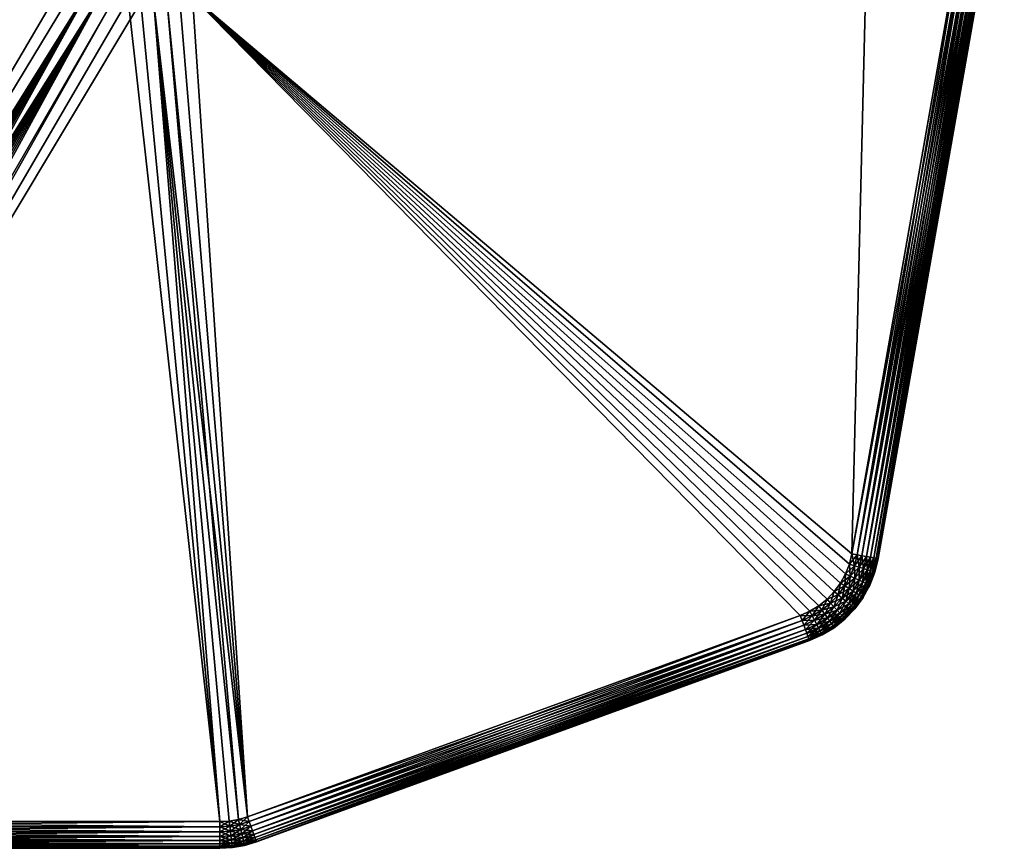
# Model space of a CAD drawing. Header units: millimetres. Extents: x 0 to 737, y 0 to 636.
# Tile 3 of 5: x 369 to 736, y 0 to 310. Entities that reach past the tile are written whole.
import ezdxf

# ---------------------------------------------------------------- set-up
doc = ezdxf.new("R2010")
doc.units = ezdxf.units.MM
doc.layers.add('Layer 01', color=18, linetype='Continuous', true_color=0x000000)

msp = doc.modelspace()

# ---------------------------------------------------------------- meshes
at = {"layer": 'Layer 01'}
mesh = msp.add_polyface(dxfattribs=at)
corners = [(146.54, 618.83), (388.78, 330.13), (17.02, 500.98), (14.8, 497.98), (230.08, 10), (226.35, 10.23), (400.03, 320.86), (404.44, 318.76), (409.07, 317.21), (443.37, 10), (423.6, 316.06), (453.63, 11.81), (418.73, 315.85), (450.29, 10.81), (413.86, 316.23), (446.85, 10.2), (428.42, 316.87), (433.1, 318.26), (660.23, 87), (663.82, 88.58), (207.1, 20.72), (65.05, 190.01), (62.73, 193.17), (60.84, 196.61), (59.42, 200.27), (58.49, 204.08), (10.46, 476.49), (10.04, 480.21), (10.08, 483.94), (10.59, 487.65), (11.56, 491.26), (12.97, 494.72), (222.68, 10.93), (219.12, 12.07), (215.74, 13.65), (392.14, 326.59), (395.91, 323.48), (209.68, 18.01), (212.57, 15.64), (686.82, 410.6), (726.63, 377.2), (679.51, 109.98), (678.58, 106.17), (115.9, 618.83), (117.92, 620.91), (120.23, 622.68), (677.15, 102.52), (675.27, 99.08), (672.95, 95.91), (122.77, 624.1), (125.48, 625.13), (144.52, 620.91), (136.96, 625.13), (139.67, 624.1), (134.12, 625.76), (142.21, 622.68), (131.22, 625.97), (690.59, 411.7), (694.47, 412.3), (698.39, 412.38), (702.29, 411.96), (706.1, 411.02), (709.76, 409.6), (713.2, 407.71), (716.37, 405.39), (719.2, 402.68), (721.66, 399.62), (723.69, 396.26), (725.27, 392.67), (670.23, 93.08), (667.17, 90.62), (128.32, 625.76), (726.37, 388.91), (726.97, 385.03), (727.05, 381.1)]
mesh.append_faces([[corners[k] for k in face] for face in [(0, 1, 2, 2), (2, 1, 3, 3), (4, 5, 6, 6), (6, 7, 4, 4), (4, 7, 8, 8), (4, 8, 9, 9), (10, 11, 12, 12), (12, 11, 13, 13), (8, 14, 9, 9), (9, 14, 12, 12), (9, 12, 15, 15), (15, 12, 13, 13), (10, 16, 11, 11), (11, 16, 17, 17), (11, 17, 18, 18), (18, 17, 19, 19), (20, 21, 1, 1), (1, 21, 22, 22), (1, 22, 23, 23), (23, 24, 1, 1), (1, 24, 25, 25), (1, 25, 26, 26), (26, 27, 1, 1), (1, 27, 28, 28), (1, 28, 29, 29), (29, 30, 1, 1), (1, 30, 31, 31), (1, 31, 3, 3), (5, 32, 6, 6), (6, 32, 33, 33), (6, 33, 34, 34), (1, 35, 20, 20), (20, 35, 36, 36), (20, 36, 37, 37), (37, 36, 6, 6), (37, 6, 38, 38), (38, 6, 34, 34), (39, 40, 17, 17), (17, 40, 41, 41), (17, 41, 42, 42), (2, 43, 0, 0), (0, 43, 44, 44), (0, 44, 45, 45), (42, 46, 17, 17), (17, 46, 47, 47), (17, 47, 48, 48), (45, 49, 0, 0), (0, 49, 50, 50), (0, 50, 51, 51), (52, 53, 54, 54), (54, 53, 55, 55), (54, 55, 56, 56), (39, 57, 40, 40), (40, 57, 58, 58), (40, 58, 59, 59), (59, 60, 40, 40), (40, 60, 61, 61), (40, 61, 62, 62), (62, 63, 40, 40), (40, 63, 64, 64), (40, 64, 65, 65), (65, 66, 40, 40), (40, 66, 67, 67), (40, 67, 68, 68), (48, 69, 17, 17), (17, 69, 70, 70), (17, 70, 19, 19), (51, 50, 55, 55), (55, 50, 71, 71), (55, 71, 56, 56), (72, 73, 68, 68), (68, 73, 74, 74), (68, 74, 40, 40)]])
mesh = msp.add_polyface(dxfattribs=at)
corners = [(154.2, 625.25, 10), (154.2, 625.25, 350), (396.44, 336.56, 10), (396.44, 336.56, 350), (65.05, 190.01, 360), (207.1, 20.72, 360), (388.78, 330.13, 360), (392.14, 326.59, 360), (395.91, 323.48, 360), (10.46, 476.49, 360), (58.49, 204.08, 360), (59.42, 200.27, 360), (230.08, 10, 360), (409.07, 317.21, 360), (404.44, 318.76, 360), (226.35, 10.23, 360), (400.03, 320.86, 360), (222.68, 10.93, 360), (146.54, 618.83, 360), (115.9, 618.83, 360), (17.02, 500.98, 360), (14.8, 497.98, 360), (12.97, 494.72, 360), (11.56, 491.26, 360), (10.59, 487.65, 360), (10.08, 483.94, 360), (10.04, 480.21, 360), (60.84, 196.61, 360), (62.73, 193.17, 360), (61.09, 192.12, 359.81), (62.12, 187.55, 359.24), (63.56, 188.75, 359.81), (154.05, 625.13, 351.95), (396.3, 336.44, 351.95), (153.62, 624.76, 353.83), (395.86, 336.07, 353.83), (152.91, 624.17, 355.56), (395.15, 335.48, 355.56), (151.96, 623.37, 357.07), (394.2, 334.68, 357.07), (150.8, 622.4, 358.31), (393.04, 333.7, 358.31), (149.47, 621.29, 359.24), (391.71, 332.59, 359.24), (148.04, 620.08, 359.81), (390.28, 331.39, 359.81), (62.73, 193.17), (65.05, 190.01), (61.09, 192.12, 0.19), (63.56, 188.75, 0.19), (396.3, 336.44, 8.05), (154.05, 625.13, 8.05), (395.86, 336.07, 6.17), (153.62, 624.76, 6.17), (395.15, 335.48, 4.44), (152.91, 624.17, 4.44), (394.2, 334.68, 2.93), (151.96, 623.37, 2.93), (393.04, 333.7, 1.69), (150.8, 622.4, 1.69), (391.71, 332.59, 0.76), (149.47, 621.29, 0.76), (390.28, 331.39, 0.19), (148.04, 620.08, 0.19), (388.78, 330.13)]
mesh.append_faces([[corners[k] for k in face] for face in [(0, 1, 2, 2), (2, 1, 3, 3), (4, 5, 6, 6), (6, 5, 7, 7), (7, 5, 8, 8), (9, 10, 6, 6), (6, 10, 11, 11), (12, 13, 14, 14), (15, 14, 16, 16), (17, 16, 8, 8), (18, 19, 6, 6), (6, 20, 21, 21), (21, 22, 6, 6), (6, 22, 23, 23), (6, 23, 24, 24), (24, 25, 6, 6), (6, 25, 26, 26), (6, 26, 9, 9), (11, 27, 6, 6), (6, 27, 28, 28), (6, 28, 4, 4), (29, 30, 31, 31), (29, 31, 28, 28), (28, 31, 4, 4), (3, 32, 33, 33), (33, 34, 35, 35), (35, 36, 37, 37), (37, 38, 39, 39), (39, 40, 41, 41), (41, 42, 43, 43), (43, 44, 45, 45), (45, 18, 6, 6), (6, 7, 45, 45), (46, 47, 48, 48), (48, 47, 49, 49), (0, 2, 50, 50), (51, 50, 52, 52), (53, 52, 54, 54), (55, 54, 56, 56), (57, 56, 58, 58), (59, 58, 60, 60), (61, 60, 62, 62), (63, 62, 64, 64)]])
mesh = msp.add_polyface(dxfattribs=at)
corners = [(433.1, 318.26, 360), (679.51, 109.98, 360), (686.82, 410.6, 360), (672.95, 95.91, 360), (675.27, 99.08, 360), (677.15, 102.52, 360), (678.58, 106.17, 360), (453.63, 11.81, 360), (660.23, 87, 360), (663.82, 88.58, 360), (667.17, 90.62, 360), (670.23, 93.08, 360), (679.95, 96.09, 358.31), (683.56, 99.53, 357.07), (682.19, 100.17, 358.31), (678.49, 97.02, 359.24), (680.62, 100.9, 359.24), (676.91, 98.03, 359.81), (678.92, 101.69, 359.81), (683.87, 104.5, 358.31), (682.23, 105.02, 359.24), (680.44, 105.59, 359.81), (683.28, 109.32, 359.24), (681.43, 109.65, 359.81), (675.27, 99.08), (677.15, 102.52), (676.91, 98.03, 0.19), (678.92, 101.69, 0.19), (678.49, 97.02, 0.76), (680.62, 100.9, 0.76), (679.95, 96.09, 1.69), (682.19, 100.17, 1.69), (681.23, 95.28, 2.93), (683.56, 99.53, 2.93), (683.87, 104.5, 1.69), (682.23, 105.02, 0.76), (680.44, 105.59, 0.19), (678.58, 106.17), (679.51, 109.98), (681.43, 109.65, 0.19), (683.28, 109.32, 0.76)]
mesh.append_faces([[corners[k] for k in face] for face in [(0, 1, 2, 2), (3, 4, 0, 0), (4, 5, 0, 0), (0, 5, 6, 6), (0, 6, 1, 1), (0, 7, 8, 8), (0, 8, 9, 9), (9, 10, 0, 0), (0, 10, 11, 11), (0, 11, 3, 3), (12, 13, 14, 14), (15, 14, 16, 16), (15, 16, 17, 17), (17, 16, 18, 18), (17, 18, 4, 4), (4, 18, 5, 5), (14, 19, 16, 16), (16, 19, 20, 20), (16, 20, 18, 18), (18, 20, 21, 21), (18, 21, 5, 5), (5, 21, 6, 6), (20, 22, 21, 21), (21, 22, 23, 23), (21, 23, 6, 6), (6, 23, 1, 1), (24, 25, 26, 26), (26, 25, 27, 27), (26, 27, 28, 28), (28, 27, 29, 29), (30, 29, 31, 31), (32, 31, 33, 33), (34, 33, 31, 31), (34, 31, 35, 35), (35, 31, 29, 29), (35, 29, 36, 36), (36, 29, 27, 27), (36, 27, 37, 37), (37, 27, 25, 25), (37, 38, 36, 36), (36, 38, 39, 39), (36, 39, 35, 35), (35, 39, 40, 40)]])
mesh = msp.add_polyface(dxfattribs=at)
corners = [(736.47, 375.47, 10), (736.47, 375.47, 350), (689.36, 108.25, 10), (689.36, 108.25, 350), (686.82, 410.6, 360), (679.51, 109.98, 360), (726.63, 377.2, 360), (687.39, 103.39, 353.83), (689.17, 108.28, 351.95), (688.61, 108.38, 353.83), (686.51, 103.67, 355.56), (687.7, 108.54, 355.56), (685.32, 104.05, 357.07), (686.47, 108.76, 357.07), (683.87, 104.5, 358.31), (684.98, 109.02, 358.31), (682.23, 105.02, 359.24), (683.28, 109.32, 359.24), (736.29, 375.5, 351.95), (735.72, 375.6, 353.83), (734.81, 375.76, 355.56), (733.59, 375.97, 357.07), (732.1, 376.24, 358.31), (730.4, 376.54, 359.24), (728.55, 376.86, 359.81), (681.43, 109.65, 359.81), (683.87, 104.5, 1.69), (683.28, 109.32, 0.76), (684.98, 109.02, 1.69), (685.32, 104.05, 2.93), (686.47, 108.76, 2.93), (686.51, 103.67, 4.44), (687.7, 108.54, 4.44), (687.39, 103.39, 6.17), (688.61, 108.38, 6.17), (689.17, 108.28, 8.05), (736.29, 375.5, 8.05), (735.72, 375.6, 6.17), (734.81, 375.76, 4.44), (733.59, 375.97, 2.93), (732.1, 376.24, 1.69), (730.4, 376.54, 0.76), (681.43, 109.65, 0.19), (728.55, 376.86, 0.19), (679.51, 109.98), (726.63, 377.2)]
mesh.append_faces([[corners[k] for k in face] for face in [(0, 1, 2, 2), (2, 1, 3, 3), (4, 5, 6, 6), (7, 8, 9, 9), (10, 9, 11, 11), (12, 11, 13, 13), (14, 13, 15, 15), (16, 15, 17, 17), (3, 1, 18, 18), (3, 18, 8, 8), (8, 18, 19, 19), (8, 19, 9, 9), (9, 19, 20, 20), (9, 20, 11, 11), (11, 20, 21, 21), (11, 21, 13, 13), (13, 21, 22, 22), (13, 22, 15, 15), (15, 22, 23, 23), (15, 23, 17, 17), (17, 23, 24, 24), (17, 24, 25, 25), (25, 24, 6, 6), (25, 6, 5, 5), (26, 27, 28, 28), (29, 28, 30, 30), (31, 30, 32, 32), (33, 32, 34, 34), (0, 2, 35, 35), (0, 35, 36, 36), (36, 35, 34, 34), (36, 34, 37, 37), (37, 34, 32, 32), (37, 32, 38, 38), (38, 32, 30, 30), (38, 30, 39, 39), (39, 30, 28, 28), (39, 28, 40, 40), (40, 28, 27, 27), (40, 27, 41, 41), (41, 27, 42, 42), (41, 42, 43, 43), (43, 42, 44, 44), (43, 44, 45, 45)]])
mesh = msp.add_polyface(dxfattribs=at)
corners = [(418.73, 315.85, 360), (413.86, 316.23, 360), (443.37, 10, 360), (446.85, 10.2, 360), (450.29, 10.81, 360), (423.6, 316.06, 360), (453.63, 11.81, 360), (428.42, 316.87, 360), (433.1, 318.26, 360), (426.17, 326.61, 350), (424.62, 326.36, 350), (426.22, 326.43, 351.95), (426.55, 324.97, 355.56), (422.74, 324.33, 355.56), (426.83, 323.76, 357.07), (422.87, 323.1, 357.07), (427.17, 322.28, 358.31), (423.02, 321.59, 358.31), (427.56, 320.6, 359.24), (423.2, 319.87, 359.24), (427.98, 318.77, 359.81), (423.4, 318, 359.81), (432.44, 320.09, 359.81), (431.8, 321.85, 359.24), (431.2, 323.48, 358.31), (430.69, 324.9, 357.07), (430.26, 326.07, 355.56), (426.34, 325.87, 353.83), (429.94, 326.94, 353.83), (424.62, 326.36, 10), (426.17, 326.61, 10), (426.22, 326.43, 8.05), (426.55, 324.97, 4.44), (426.34, 325.87, 6.17), (429.94, 326.94, 6.17), (430.26, 326.07, 4.44), (422.87, 323.1, 2.93), (426.83, 323.76, 2.93), (430.69, 324.9, 2.93), (423.02, 321.59, 1.69), (427.17, 322.28, 1.69), (431.2, 323.48, 1.69), (423.2, 319.87, 0.76), (427.56, 320.6, 0.76), (431.8, 321.85, 0.76), (423.4, 318, 0.19), (427.98, 318.77, 0.19), (432.44, 320.09, 0.19), (423.6, 316.06), (428.42, 316.87), (433.1, 318.26)]
mesh.append_faces([[corners[k] for k in face] for face in [(0, 1, 2, 2), (2, 3, 0, 0), (0, 4, 5, 5), (5, 6, 7, 7), (7, 6, 8, 8), (9, 10, 11, 11), (12, 13, 14, 14), (14, 15, 16, 16), (16, 17, 18, 18), (18, 19, 20, 20), (20, 21, 7, 7), (7, 8, 20, 20), (20, 8, 22, 22), (20, 22, 18, 18), (18, 22, 23, 23), (18, 23, 16, 16), (16, 23, 24, 24), (16, 24, 14, 14), (14, 24, 25, 25), (14, 25, 12, 12), (12, 25, 26, 26), (12, 26, 27, 27), (27, 26, 28, 28), (27, 28, 11, 11), (29, 30, 31, 31), (32, 33, 34, 34), (32, 34, 35, 35), (36, 32, 37, 37), (37, 32, 35, 35), (37, 35, 38, 38), (39, 37, 40, 40), (40, 37, 38, 38), (40, 38, 41, 41), (42, 40, 43, 43), (43, 40, 41, 41), (43, 41, 44, 44), (45, 43, 46, 46), (46, 43, 44, 44), (46, 44, 47, 47), (48, 45, 46, 46), (48, 46, 49, 49), (49, 46, 47, 47), (49, 47, 50, 50)]])
mesh = msp.add_polyface(dxfattribs=at)
corners = [(443.37, 10, 360), (413.86, 316.23, 360), (230.08, 10, 360), (212.57, 15.64, 360), (215.74, 13.65, 360), (395.91, 323.48, 360), (207.1, 20.72, 360), (209.68, 18.01, 360), (409.07, 317.21, 360), (404.44, 318.76, 360), (226.35, 10.23, 360), (400.03, 320.86, 360), (222.68, 10.93, 360), (219.12, 12.07, 360), (221.31, 5.54, 358.31), (225.47, 3.22, 357.07), (225.66, 4.72, 358.31), (221.74, 7.22, 359.24), (225.88, 6.44, 359.24), (222.2, 9.04, 359.81), (226.11, 8.3, 359.81), (230.08, 2.93, 357.07), (230.08, 4.44, 358.31), (230.08, 6.17, 359.24), (230.08, 8.05, 359.81), (443.37, 4.44, 358.31), (443.37, 6.17, 359.24), (443.37, 8.05, 359.81), (225.47, 3.22, 2.93), (220.94, 4.08, 2.93), (225.66, 4.72, 1.69), (221.31, 5.54, 1.69), (225.88, 6.44, 0.76), (221.74, 7.22, 0.76), (226.11, 8.3, 0.19), (222.2, 9.04, 0.19), (226.35, 10.23), (230.08, 10), (230.08, 8.05, 0.19), (230.08, 6.17, 0.76), (230.08, 4.44, 1.69), (443.37, 2.93, 2.93), (443.37, 4.44, 1.69), (443.37, 6.17, 0.76), (443.37, 8.05, 0.19), (443.37, 10)]
mesh.append_faces([[corners[k] for k in face] for face in [(0, 1, 2, 2), (3, 4, 5, 5), (5, 6, 7, 7), (5, 7, 3, 3), (1, 8, 2, 2), (2, 9, 10, 10), (10, 11, 12, 12), (12, 5, 13, 13), (13, 5, 4, 4), (14, 15, 16, 16), (17, 16, 18, 18), (19, 18, 20, 20), (12, 20, 10, 10), (16, 21, 22, 22), (16, 22, 18, 18), (18, 22, 23, 23), (18, 23, 20, 20), (20, 23, 24, 24), (20, 24, 10, 10), (10, 24, 2, 2), (21, 25, 22, 22), (22, 25, 26, 26), (22, 26, 23, 23), (23, 26, 27, 27), (23, 27, 24, 24), (24, 27, 0, 0), (24, 0, 2, 2), (28, 29, 30, 30), (30, 31, 32, 32), (32, 33, 34, 34), (34, 35, 36, 36), (36, 37, 34, 34), (34, 37, 38, 38), (34, 38, 32, 32), (32, 38, 39, 39), (32, 39, 30, 30), (30, 39, 40, 40), (41, 40, 42, 42), (42, 40, 39, 39), (42, 39, 43, 43), (43, 39, 38, 38), (43, 38, 44, 44), (44, 38, 37, 37), (44, 37, 45, 45)]])
mesh = msp.add_polyface(dxfattribs=at)
corners = [(418.73, 315.85, 360), (446.85, 10.2, 360), (450.29, 10.81, 360), (423.6, 316.06, 360), (453.63, 11.81, 360), (443.37, 2.93, 357.07), (447.67, 3.18, 357.07), (443.37, 4.44, 358.31), (447.5, 4.68, 358.31), (443.37, 6.17, 359.24), (447.3, 6.4, 359.24), (443.37, 8.05, 359.81), (447.08, 8.27, 359.81), (443.37, 10, 360), (450.74, 8.91, 359.81), (451.17, 7.08, 359.24), (451.57, 5.4, 358.31), (451.92, 3.93, 357.07), (456.05, 5.16, 357.07), (455.53, 6.59, 358.31), (454.94, 8.21, 359.24), (454.3, 9.98, 359.81), (443.37, 10), (446.85, 10.2), (443.37, 8.05, 0.19), (447.08, 8.27, 0.19), (443.37, 6.17, 0.76), (447.3, 6.4, 0.76), (443.37, 4.44, 1.69), (447.5, 4.68, 1.69), (443.37, 2.93, 2.93), (451.92, 3.93, 2.93), (447.67, 3.18, 2.93), (451.57, 5.4, 1.69), (451.17, 7.08, 0.76), (450.74, 8.91, 0.19), (450.29, 10.81), (453.63, 11.81), (454.3, 9.98, 0.19), (454.94, 8.21, 0.76), (455.53, 6.59, 1.69)]
mesh.append_faces([[corners[k] for k in face] for face in [(0, 1, 2, 2), (3, 2, 4, 4), (5, 6, 7, 7), (7, 6, 8, 8), (7, 8, 9, 9), (9, 8, 10, 10), (9, 10, 11, 11), (11, 10, 12, 12), (11, 12, 13, 13), (13, 12, 1, 1), (2, 1, 14, 14), (14, 1, 12, 12), (14, 12, 15, 15), (15, 12, 10, 10), (15, 10, 16, 16), (16, 10, 8, 8), (16, 8, 17, 17), (17, 8, 6, 6), (17, 18, 16, 16), (16, 19, 15, 15), (15, 20, 14, 14), (14, 21, 2, 2), (2, 21, 4, 4), (22, 23, 24, 24), (24, 23, 25, 25), (24, 25, 26, 26), (26, 25, 27, 27), (26, 27, 28, 28), (28, 27, 29, 29), (28, 29, 30, 30), (31, 32, 33, 33), (33, 32, 29, 29), (33, 29, 34, 34), (34, 29, 27, 27), (34, 27, 35, 35), (35, 27, 25, 25), (35, 25, 36, 36), (36, 25, 23, 23), (36, 37, 35, 35), (35, 37, 38, 38), (35, 38, 34, 34), (34, 39, 33, 33), (33, 40, 31, 31)]])
mesh = msp.add_polyface(dxfattribs=at)
corners = [(686.22, 98.29, 350), (686.22, 98.29, 10), (687.48, 101.54, 350), (687.48, 101.54, 10), (688.11, 103.17, 350), (688.11, 103.17, 10), (689.36, 108.25, 350), (689.36, 108.25, 10), (687.93, 103.22, 351.95), (681.23, 95.28, 357.07), (684.69, 99, 355.56), (683.56, 99.53, 357.07), (686.04, 98.37, 351.95), (685.53, 98.61, 353.83), (687.39, 103.39, 353.83), (686.51, 103.67, 355.56), (685.32, 104.05, 357.07), (682.19, 100.17, 358.31), (683.87, 104.5, 358.31), (689.17, 108.28, 351.95), (688.61, 108.38, 353.83), (687.7, 108.54, 355.56), (686.47, 108.76, 357.07), (684.98, 109.02, 358.31), (682.23, 105.02, 359.24), (686.04, 98.37, 8.05), (687.93, 103.22, 8.05), (687.39, 103.39, 6.17), (685.53, 98.61, 6.17), (686.51, 103.67, 4.44), (684.69, 99, 4.44), (685.32, 104.05, 2.93), (683.56, 99.53, 2.93), (683.87, 104.5, 1.69), (682.23, 105.02, 0.76), (683.28, 109.32, 0.76), (684.98, 109.02, 1.69), (686.47, 108.76, 2.93), (687.7, 108.54, 4.44), (688.61, 108.38, 6.17), (689.17, 108.28, 8.05)]
mesh.append_faces([[corners[k] for k in face] for face in [(0, 1, 2, 2), (2, 1, 3, 3), (2, 3, 4, 4), (4, 3, 5, 5), (4, 5, 6, 6), (6, 5, 7, 7), (2, 4, 8, 8), (2, 8, 0, 0), (9, 10, 11, 11), (12, 0, 8, 8), (12, 8, 13, 13), (13, 8, 14, 14), (13, 14, 10, 10), (10, 14, 15, 15), (10, 15, 11, 11), (11, 15, 16, 16), (11, 16, 17, 17), (17, 16, 18, 18), (4, 6, 8, 8), (8, 6, 19, 19), (8, 19, 14, 14), (14, 20, 15, 15), (15, 21, 16, 16), (16, 22, 18, 18), (18, 23, 24, 24), (3, 1, 25, 25), (5, 3, 26, 26), (26, 3, 25, 25), (26, 25, 27, 27), (27, 25, 28, 28), (27, 28, 29, 29), (29, 28, 30, 30), (29, 30, 31, 31), (31, 30, 32, 32), (31, 32, 33, 33), (34, 35, 33, 33), (33, 36, 31, 31), (31, 37, 29, 29), (29, 38, 27, 27), (27, 39, 26, 26), (26, 39, 40, 40), (26, 40, 5, 5), (5, 40, 7, 7)]])
mesh = msp.add_polyface(dxfattribs=at)
corners = [(683.7, 93.7, 350), (683.7, 93.7, 10), (684.54, 95.23, 350), (684.54, 95.23, 10), (686.22, 98.29, 350), (686.22, 98.29, 10), (680.02, 89.97, 353.83), (683.54, 93.81, 351.95), (683.06, 94.11, 353.83), (679.32, 90.57, 355.56), (682.28, 94.61, 355.56), (678.36, 91.37, 357.07), (681.23, 95.28, 357.07), (677.2, 92.34, 358.31), (679.95, 96.09, 358.31), (675.88, 93.45, 359.24), (678.49, 97.02, 359.24), (674.44, 94.66, 359.81), (676.91, 98.03, 359.81), (686.04, 98.37, 351.95), (685.53, 98.61, 353.83), (684.69, 99, 355.56), (683.56, 99.53, 357.07), (682.19, 100.17, 358.31), (678.49, 97.02, 0.76), (680.62, 100.9, 0.76), (679.95, 96.09, 1.69), (682.19, 100.17, 1.69), (681.23, 95.28, 2.93), (683.56, 99.53, 2.93), (682.28, 94.61, 4.44), (684.69, 99, 4.44), (683.06, 94.11, 6.17), (685.53, 98.61, 6.17), (683.54, 93.81, 8.05), (686.04, 98.37, 8.05), (674.44, 94.66, 0.19), (675.27, 99.08), (676.91, 98.03, 0.19), (675.88, 93.45, 0.76), (677.2, 92.34, 1.69), (678.36, 91.37, 2.93), (679.32, 90.57, 4.44), (680.02, 89.97, 6.17), (680.46, 89.61, 8.05)]
mesh.append_faces([[corners[k] for k in face] for face in [(0, 1, 2, 2), (2, 1, 3, 3), (2, 3, 4, 4), (4, 3, 5, 5), (6, 7, 8, 8), (9, 8, 10, 10), (11, 10, 12, 12), (11, 12, 13, 13), (13, 12, 14, 14), (13, 14, 15, 15), (15, 14, 16, 16), (15, 16, 17, 17), (17, 16, 18, 18), (0, 2, 7, 7), (7, 2, 19, 19), (7, 19, 8, 8), (8, 19, 20, 20), (8, 20, 10, 10), (10, 20, 21, 21), (10, 21, 12, 12), (12, 22, 14, 14), (14, 23, 16, 16), (2, 4, 19, 19), (24, 25, 26, 26), (26, 27, 28, 28), (28, 29, 30, 30), (30, 29, 31, 31), (30, 31, 32, 32), (32, 31, 33, 33), (32, 33, 34, 34), (34, 33, 35, 35), (36, 37, 38, 38), (36, 38, 39, 39), (39, 38, 24, 24), (39, 24, 40, 40), (40, 24, 26, 26), (40, 26, 41, 41), (41, 26, 28, 28), (42, 28, 30, 30), (43, 30, 32, 32), (44, 32, 34, 34), (35, 5, 34, 34), (34, 5, 3, 3), (34, 3, 1, 1)]])
mesh = msp.add_polyface(dxfattribs=at)
corners = [(666.38, 83.66, 358.31), (671.23, 84.83, 357.07), (670.36, 86.07, 358.31), (665.58, 85.19, 359.24), (669.37, 87.48, 359.24), (664.72, 86.85, 359.81), (668.29, 89.02, 359.81), (663.82, 88.58, 360), (667.17, 90.62, 360), (671.94, 83.81, 355.56), (676.47, 86.26, 353.83), (675.85, 86.95, 355.56), (675.01, 87.86, 357.07), (673.99, 88.98, 358.31), (672.82, 90.25, 359.24), (671.55, 91.64, 359.81), (670.23, 93.08, 360), (677.2, 92.34, 358.31), (675.88, 93.45, 359.24), (674.44, 94.66, 359.81), (672.95, 95.91, 360), (676.91, 98.03, 359.81), (675.27, 99.08, 360), (664.72, 86.85, 0.19), (667.17, 90.62), (668.29, 89.02, 0.19), (665.58, 85.19, 0.76), (669.37, 87.48, 0.76), (666.38, 83.66, 1.69), (670.36, 86.07, 1.69), (675.85, 86.95, 4.44), (671.94, 83.81, 4.44), (675.01, 87.86, 2.93), (671.23, 84.83, 2.93), (673.99, 88.98, 1.69), (672.82, 90.25, 0.76), (671.55, 91.64, 0.19), (670.23, 93.08), (672.95, 95.91), (674.44, 94.66, 0.19), (675.88, 93.45, 0.76), (675.27, 99.08)]
mesh.append_faces([[corners[k] for k in face] for face in [(0, 1, 2, 2), (0, 2, 3, 3), (3, 2, 4, 4), (5, 4, 6, 6), (7, 6, 8, 8), (9, 10, 11, 11), (9, 11, 1, 1), (1, 11, 12, 12), (1, 12, 2, 2), (2, 12, 13, 13), (2, 13, 4, 4), (4, 13, 14, 14), (4, 14, 6, 6), (6, 14, 15, 15), (6, 15, 8, 8), (8, 15, 16, 16), (13, 17, 14, 14), (14, 18, 15, 15), (15, 18, 19, 19), (15, 19, 16, 16), (16, 19, 20, 20), (19, 21, 20, 20), (20, 21, 22, 22), (23, 24, 25, 25), (26, 25, 27, 27), (26, 27, 28, 28), (28, 27, 29, 29), (30, 31, 32, 32), (32, 31, 33, 33), (32, 33, 34, 34), (34, 33, 29, 29), (34, 29, 35, 35), (35, 29, 27, 27), (35, 27, 36, 36), (36, 27, 25, 25), (36, 25, 37, 37), (37, 25, 24, 24), (37, 38, 36, 36), (36, 38, 39, 39), (36, 39, 35, 35), (35, 39, 40, 40), (35, 40, 34, 34), (38, 41, 39, 39)]])
mesh = msp.add_polyface(dxfattribs=at)
corners = [(675.63, 84.61, 350), (675.63, 84.61, 10), (676.99, 85.7, 350), (676.99, 85.7, 10), (680.61, 89.48, 350), (680.61, 89.48, 10), (683.7, 93.7, 350), (683.7, 93.7, 10), (676.86, 85.84, 351.95), (672.47, 83.05, 353.83), (676.47, 86.26, 353.83), (680.46, 89.61, 351.95), (680.02, 89.97, 353.83), (675.85, 86.95, 355.56), (679.32, 90.57, 355.56), (675.01, 87.86, 357.07), (678.36, 91.37, 357.07), (673.99, 88.98, 358.31), (677.2, 92.34, 358.31), (672.82, 90.25, 359.24), (675.88, 93.45, 359.24), (683.54, 93.81, 351.95), (683.06, 94.11, 353.83), (682.28, 94.61, 355.56), (676.86, 85.84, 8.05), (672.8, 82.59, 8.05), (676.47, 86.26, 6.17), (672.47, 83.05, 6.17), (675.85, 86.95, 4.44), (673.99, 88.98, 1.69), (675.88, 93.45, 0.76), (677.2, 92.34, 1.69), (675.01, 87.86, 2.93), (678.36, 91.37, 2.93), (679.32, 90.57, 4.44), (680.02, 89.97, 6.17), (680.46, 89.61, 8.05), (681.23, 95.28, 2.93), (682.28, 94.61, 4.44), (683.06, 94.11, 6.17), (683.54, 93.81, 8.05)]
mesh.append_faces([[corners[k] for k in face] for face in [(0, 1, 2, 2), (2, 1, 3, 3), (2, 3, 4, 4), (4, 3, 5, 5), (4, 5, 6, 6), (6, 5, 7, 7), (0, 2, 8, 8), (9, 8, 10, 10), (2, 4, 8, 8), (8, 4, 11, 11), (8, 11, 10, 10), (10, 11, 12, 12), (10, 12, 13, 13), (13, 12, 14, 14), (13, 14, 15, 15), (15, 14, 16, 16), (15, 16, 17, 17), (17, 16, 18, 18), (19, 18, 20, 20), (4, 6, 11, 11), (11, 6, 21, 21), (11, 21, 12, 12), (12, 22, 14, 14), (14, 23, 16, 16), (3, 1, 24, 24), (24, 25, 26, 26), (26, 27, 28, 28), (29, 30, 31, 31), (29, 31, 32, 32), (32, 31, 33, 33), (32, 33, 28, 28), (28, 33, 34, 34), (28, 34, 26, 26), (26, 34, 35, 35), (26, 35, 24, 24), (24, 35, 36, 36), (24, 36, 3, 3), (3, 36, 5, 5), (33, 37, 34, 34), (34, 38, 35, 35), (35, 39, 36, 36), (36, 40, 5, 5), (5, 40, 7, 7)]])
mesh = msp.add_polyface(dxfattribs=at)
corners = [(663.65, 77.61, 350), (663.65, 77.61, 10), (668.43, 79.71, 350), (457.05, 2.41, 350), (663.58, 77.79, 351.95), (456.99, 2.59, 351.95), (663.38, 78.32, 353.83), (456.79, 3.13, 353.83), (663.07, 79.19, 355.56), (456.47, 4, 355.56), (662.64, 80.36, 357.07), (456.05, 5.16, 357.07), (662.13, 81.78, 358.31), (455.53, 6.59, 358.31), (661.53, 83.41, 359.24), (454.94, 8.21, 359.24), (660.89, 85.17, 359.81), (668.35, 79.88, 351.95), (668.08, 80.39, 353.83), (667.66, 81.21, 355.56), (667.08, 82.31, 357.07), (666.38, 83.66, 358.31), (665.58, 85.19, 359.24), (664.72, 86.85, 359.81), (660.23, 87, 360), (663.82, 88.58, 360), (669.37, 87.48, 359.24), (668.29, 89.02, 359.81), (456.99, 2.59, 8.05), (663.58, 77.79, 8.05), (456.79, 3.13, 6.17), (663.38, 78.32, 6.17), (456.47, 4, 4.44), (663.07, 79.19, 4.44), (456.05, 5.16, 2.93), (662.64, 80.36, 2.93), (455.53, 6.59, 1.69), (662.13, 81.78, 1.69), (454.94, 8.21, 0.76), (661.53, 83.41, 0.76), (663.82, 88.58), (667.17, 90.62), (664.72, 86.85, 0.19), (668.29, 89.02, 0.19), (665.58, 85.19, 0.76), (660.23, 87), (660.89, 85.17, 0.19), (666.38, 83.66, 1.69), (667.08, 82.31, 2.93), (667.66, 81.21, 4.44), (668.08, 80.39, 6.17), (668.35, 79.88, 8.05)]
mesh.append_faces([[corners[k] for k in face] for face in [(0, 1, 2, 2), (3, 0, 4, 4), (5, 4, 6, 6), (7, 6, 8, 8), (9, 8, 10, 10), (11, 10, 12, 12), (13, 12, 14, 14), (15, 14, 16, 16), (0, 2, 4, 4), (4, 17, 6, 6), (6, 18, 8, 8), (8, 19, 10, 10), (10, 19, 20, 20), (10, 20, 12, 12), (12, 20, 21, 21), (12, 21, 14, 14), (14, 21, 22, 22), (14, 22, 16, 16), (16, 22, 23, 23), (16, 23, 24, 24), (24, 23, 25, 25), (22, 26, 23, 23), (23, 27, 25, 25), (1, 28, 29, 29), (29, 30, 31, 31), (31, 32, 33, 33), (33, 34, 35, 35), (35, 36, 37, 37), (37, 38, 39, 39), (40, 41, 42, 42), (42, 43, 44, 44), (45, 40, 46, 46), (46, 40, 42, 42), (46, 42, 39, 39), (39, 42, 44, 44), (39, 44, 37, 37), (37, 44, 47, 47), (37, 47, 35, 35), (35, 47, 48, 48), (35, 48, 33, 33), (33, 49, 31, 31), (31, 50, 29, 29), (29, 51, 1, 1)]])
mesh = msp.add_polyface(dxfattribs=at)
corners = [(452.59, 1.08, 350), (452.59, 1.08, 10), (457.05, 2.41, 350), (457.05, 2.41, 10), (663.65, 77.61, 10), (663.65, 77.61, 350), (452.55, 1.27, 351.95), (456.99, 2.59, 351.95), (452.42, 1.82, 353.83), (456.79, 3.13, 353.83), (452.21, 2.72, 355.56), (456.47, 4, 355.56), (451.92, 3.93, 357.07), (456.05, 5.16, 357.07), (451.57, 5.4, 358.31), (455.53, 6.59, 358.31), (451.17, 7.08, 359.24), (454.94, 8.21, 359.24), (450.74, 8.91, 359.81), (454.3, 9.98, 359.81), (663.58, 77.79, 351.95), (663.38, 78.32, 353.83), (663.07, 79.19, 355.56), (662.64, 80.36, 357.07), (662.13, 81.78, 358.31), (661.53, 83.41, 359.24), (660.89, 85.17, 359.81), (660.23, 87, 360), (453.63, 11.81, 360), (451.17, 7.08, 0.76), (454.3, 9.98, 0.19), (454.94, 8.21, 0.76), (451.57, 5.4, 1.69), (455.53, 6.59, 1.69), (451.92, 3.93, 2.93), (456.05, 5.16, 2.93), (452.21, 2.72, 4.44), (456.47, 4, 4.44), (452.42, 1.82, 6.17), (456.79, 3.13, 6.17), (452.55, 1.27, 8.05), (456.99, 2.59, 8.05), (663.58, 77.79, 8.05), (663.38, 78.32, 6.17), (663.07, 79.19, 4.44), (662.64, 80.36, 2.93), (662.13, 81.78, 1.69), (661.53, 83.41, 0.76), (660.89, 85.17, 0.19), (453.63, 11.81), (660.23, 87)]
mesh.append_faces([[corners[k] for k in face] for face in [(0, 1, 2, 2), (2, 1, 3, 3), (4, 5, 3, 3), (3, 5, 2, 2), (0, 2, 6, 6), (6, 2, 7, 7), (6, 7, 8, 8), (8, 7, 9, 9), (8, 9, 10, 10), (10, 9, 11, 11), (12, 11, 13, 13), (14, 13, 15, 15), (16, 15, 17, 17), (18, 17, 19, 19), (2, 20, 7, 7), (7, 21, 9, 9), (9, 22, 11, 11), (11, 23, 13, 13), (13, 24, 15, 15), (15, 25, 17, 17), (17, 26, 19, 19), (19, 26, 27, 27), (19, 27, 28, 28), (29, 30, 31, 31), (32, 31, 33, 33), (34, 33, 35, 35), (36, 35, 37, 37), (36, 37, 38, 38), (38, 37, 39, 39), (38, 39, 40, 40), (40, 39, 41, 41), (40, 41, 1, 1), (1, 41, 3, 3), (4, 3, 41, 41), (42, 41, 39, 39), (43, 39, 37, 37), (44, 37, 35, 35), (45, 35, 33, 33), (46, 33, 31, 31), (47, 31, 30, 30), (47, 30, 48, 48), (48, 30, 49, 49), (48, 49, 50, 50)]])
mesh = msp.add_polyface(dxfattribs=at)
corners = [(668.43, 79.71, 350), (663.65, 77.61, 10), (668.43, 79.71, 10), (669.92, 80.62, 350), (669.92, 80.62, 10), (672.91, 82.43, 350), (672.91, 82.43, 10), (675.63, 84.61, 350), (675.63, 84.61, 10), (676.86, 85.84, 351.95), (663.58, 77.79, 351.95), (668.35, 79.88, 351.95), (663.38, 78.32, 353.83), (668.08, 80.39, 353.83), (663.07, 79.19, 355.56), (667.66, 81.21, 355.56), (672.8, 82.59, 351.95), (672.47, 83.05, 353.83), (671.94, 83.81, 355.56), (667.08, 82.31, 357.07), (671.23, 84.83, 357.07), (666.38, 83.66, 358.31), (676.47, 86.26, 353.83), (672.8, 82.59, 8.05), (666.38, 83.66, 1.69), (670.36, 86.07, 1.69), (667.08, 82.31, 2.93), (671.23, 84.83, 2.93), (667.66, 81.21, 4.44), (671.94, 83.81, 4.44), (668.08, 80.39, 6.17), (672.47, 83.05, 6.17), (668.35, 79.88, 8.05), (663.07, 79.19, 4.44), (663.38, 78.32, 6.17), (663.58, 77.79, 8.05), (676.86, 85.84, 8.05), (676.47, 86.26, 6.17), (675.85, 86.95, 4.44)]
mesh.append_faces([[corners[k] for k in face] for face in [(0, 1, 2, 2), (0, 2, 3, 3), (3, 2, 4, 4), (3, 4, 5, 5), (5, 4, 6, 6), (5, 6, 7, 7), (7, 6, 8, 8), (7, 9, 5, 5), (10, 0, 11, 11), (12, 11, 13, 13), (14, 13, 15, 15), (0, 3, 11, 11), (11, 3, 16, 16), (11, 16, 13, 13), (13, 16, 17, 17), (13, 17, 15, 15), (15, 17, 18, 18), (15, 18, 19, 19), (19, 18, 20, 20), (19, 20, 21, 21), (3, 5, 16, 16), (16, 5, 9, 9), (16, 9, 17, 17), (17, 22, 18, 18), (8, 6, 23, 23), (24, 25, 26, 26), (26, 25, 27, 27), (26, 27, 28, 28), (28, 27, 29, 29), (28, 29, 30, 30), (30, 29, 31, 31), (30, 31, 32, 32), (32, 31, 23, 23), (33, 26, 28, 28), (34, 28, 30, 30), (35, 30, 32, 32), (1, 32, 2, 2), (23, 6, 32, 32), (32, 6, 4, 4), (32, 4, 2, 2), (36, 8, 23, 23), (37, 23, 31, 31), (38, 31, 29, 29)]])
mesh = msp.add_polyface(dxfattribs=at)
corners = [(225.11, 0.31, 350), (223.15, 0.68, 10), (225.11, 0.31, 10), (230.08, 0, 350), (230.08, 0, 10), (223.15, 0.68, 350), (225.13, 0.5, 351.95), (220.94, 4.08, 357.07), (225.32, 1.98, 355.56), (225.47, 3.22, 357.07), (230.08, 0, 350), (230.08, 0.19, 351.95), (225.21, 1.07, 353.83), (230.08, 0.76, 353.83), (230.08, 1.69, 355.56), (230.08, 2.93, 357.07), (225.66, 4.72, 358.31), (230.08, 0, 350), (443.37, 0, 350), (443.37, 0.19, 351.95), (443.37, 0.76, 353.83), (443.37, 1.69, 355.56), (443.37, 2.93, 357.07), (443.37, 4.44, 358.31), (225.13, 0.5, 8.05), (225.66, 4.72, 1.69), (230.08, 4.44, 1.69), (225.47, 3.22, 2.93), (230.08, 2.93, 2.93), (225.32, 1.98, 4.44), (230.08, 1.69, 4.44), (225.21, 1.07, 6.17), (230.08, 0.76, 6.17), (230.08, 0.19, 8.05), (230.08, 0, 10), (443.37, 0, 10), (230.08, 0, 10), (443.37, 0.19, 8.05), (443.37, 0.76, 6.17), (443.37, 1.69, 4.44), (443.37, 2.93, 2.93)]
mesh.append_faces([[corners[k] for k in face] for face in [(0, 1, 2, 2), (0, 2, 3, 3), (3, 2, 4, 4), (5, 0, 6, 6), (7, 8, 9, 9), (0, 10, 6, 6), (6, 10, 11, 11), (6, 11, 12, 12), (12, 11, 13, 13), (12, 13, 8, 8), (8, 13, 14, 14), (8, 14, 9, 9), (9, 14, 15, 15), (9, 15, 16, 16), (17, 18, 19, 19), (17, 19, 11, 11), (11, 19, 20, 20), (11, 20, 13, 13), (13, 20, 21, 21), (13, 21, 14, 14), (14, 21, 22, 22), (14, 22, 15, 15), (15, 22, 23, 23), (2, 1, 24, 24), (25, 26, 27, 27), (27, 26, 28, 28), (27, 28, 29, 29), (29, 28, 30, 30), (29, 30, 31, 31), (31, 30, 32, 32), (31, 32, 24, 24), (24, 32, 33, 33), (24, 33, 2, 2), (2, 33, 34, 34), (35, 36, 33, 33), (35, 33, 37, 37), (37, 33, 32, 32), (37, 32, 38, 38), (38, 32, 30, 30), (38, 30, 39, 39), (39, 30, 28, 28), (39, 28, 40, 40), (40, 28, 26, 26)]])
mesh = msp.add_polyface(dxfattribs=at)
corners = [(443.37, 0, 350), (443.37, 0, 10), (448.01, 0.27, 350), (448.01, 0.27, 10), (450.3, 0.67, 350), (450.3, 0.67, 10), (452.59, 1.08, 350), (452.59, 1.08, 10), (452.55, 1.27, 351.95), (443.37, 0.19, 351.95), (447.99, 0.46, 351.95), (443.37, 0.76, 353.83), (447.93, 1.03, 353.83), (443.37, 1.69, 355.56), (447.82, 1.94, 355.56), (443.37, 2.93, 357.07), (447.67, 3.18, 357.07), (451.92, 3.93, 357.07), (452.21, 2.72, 355.56), (452.42, 1.82, 353.83), (443.37, 0, 350), (456.47, 4, 355.56), (447.99, 0.46, 8.05), (443.37, 2.93, 2.93), (447.5, 4.68, 1.69), (447.67, 3.18, 2.93), (443.37, 1.69, 4.44), (447.82, 1.94, 4.44), (443.37, 0.76, 6.17), (447.93, 1.03, 6.17), (443.37, 0.19, 8.05), (443.37, 0, 10), (452.55, 1.27, 8.05), (452.42, 1.82, 6.17), (452.21, 2.72, 4.44), (451.92, 3.93, 2.93), (456.05, 5.16, 2.93)]
mesh.append_faces([[corners[k] for k in face] for face in [(0, 1, 2, 2), (2, 1, 3, 3), (2, 3, 4, 4), (4, 3, 5, 5), (4, 5, 6, 6), (6, 5, 7, 7), (4, 6, 8, 8), (4, 8, 2, 2), (9, 10, 11, 11), (11, 10, 12, 12), (11, 12, 13, 13), (13, 12, 14, 14), (13, 14, 15, 15), (15, 14, 16, 16), (17, 16, 18, 18), (18, 16, 14, 14), (18, 14, 19, 19), (19, 14, 12, 12), (19, 12, 8, 8), (8, 12, 10, 10), (8, 10, 2, 2), (2, 10, 9, 9), (2, 9, 20, 20), (18, 21, 17, 17), (5, 3, 22, 22), (23, 24, 25, 25), (23, 25, 26, 26), (26, 25, 27, 27), (26, 27, 28, 28), (28, 27, 29, 29), (28, 29, 30, 30), (30, 29, 22, 22), (30, 22, 31, 31), (31, 22, 3, 3), (7, 5, 32, 32), (32, 5, 22, 22), (32, 22, 33, 33), (33, 22, 29, 29), (33, 29, 34, 34), (34, 29, 27, 27), (34, 27, 35, 35), (35, 27, 25, 25), (35, 36, 34, 34)]])
mesh = msp.add_polyface(dxfattribs=at)
corners = [(443.37, 0, 10), (443.37, 0, 350), (230.08, 0, 10), (230.08, 0, 350)]
mesh.append_faces([[corners[k] for k in face] for face in [(0, 1, 2, 2), (2, 1, 3, 3)]])

doc.saveas('drawing.dxf')
